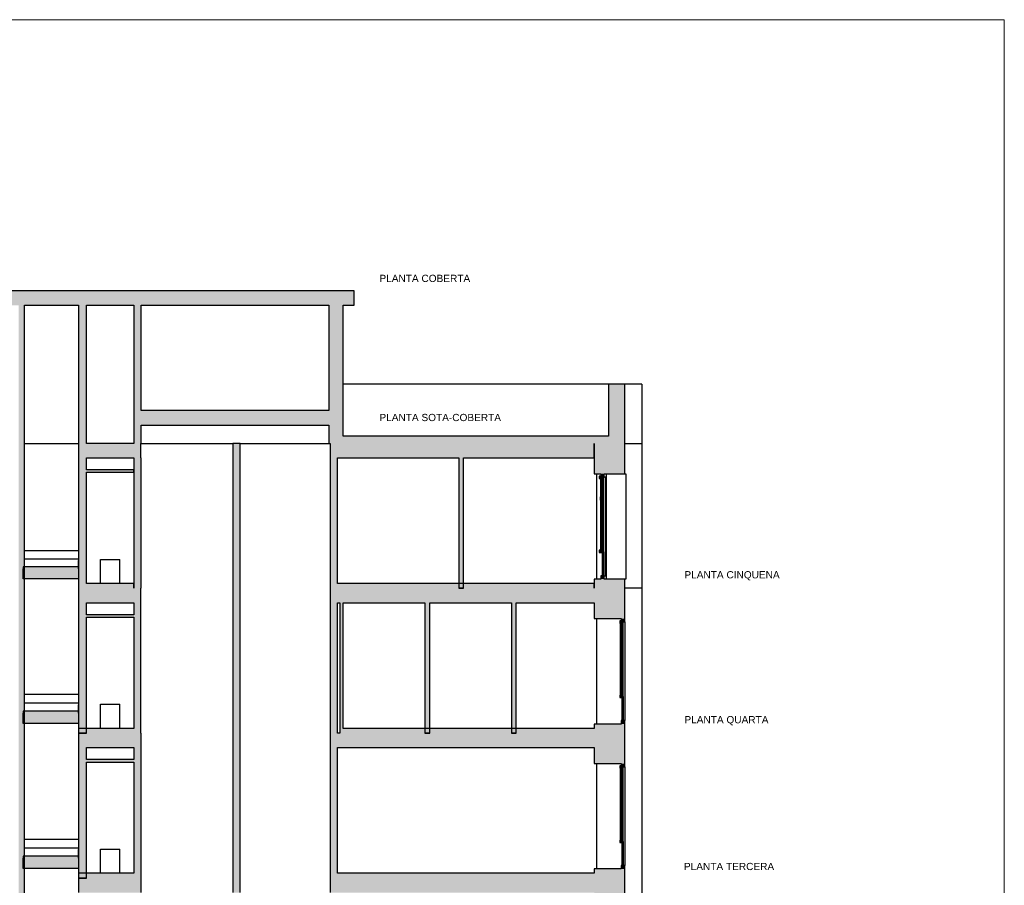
# Model space of a CAD drawing. Header units: metres. Extents: x -1 to 430, y -65 to 31.
# Tile 44 of 69: x 247 to 268, y -43 to -25. Entities that reach past the tile are written whole.
import ezdxf

# ---------------------------------------------------------------- set-up
doc = ezdxf.new("R2010")
doc.units = ezdxf.units.M
doc.linetypes.add('CONTINUA', pattern=[0])
doc.linetypes.add('PUNKT', pattern=[6.35, 0, -6.35])
doc.layers.add('+++++ CÀLCUL SECCIÓ G', color=7, linetype='CONTINUA', lineweight=25)
doc.layers.add('COTES SECCIÓ G', color=7, linetype='CONTINUA', lineweight=25)
doc.styles.add('ARIAL', font='arial.ttf')

# ---------------------------------------------------------------- blocks, each defined once
blk = doc.blocks.new('COMPLEX_ELEVATIONDIM_1')
at = {"layer": 'COTES SECCIÓ G', "linetype": 'CONTINUA', "lineweight": 35, "transparency": 33554687}
for points in [[(244.181, -33.59), (243.971, -33.59), (244.076, -33.74)], [(244.155, -36.5), (243.945, -36.5), (244.05, -36.65)], [(244.199, -39.51), (243.989, -39.51), (244.094, -39.66)], [(244.155, -42.52), (243.945, -42.52), (244.05, -42.67)], [(244.205, -45.53), (243.995, -45.53), (244.1, -45.68)], [(244.346, -48.54), (244.136, -48.54), (244.241, -48.69)], [(244.262, -51.44), (244.052, -51.44), (244.157, -51.59)], [(259.683, -54.12), (259.473, -54.12), (259.578, -54.27)], [(244.262, -54.79), (244.052, -54.79), (244.157, -54.94)], [(244.19, -58.16), (243.98, -58.16), (244.085, -58.31)], [(244.332, -61.09), (244.122, -61.09), (244.227, -61.24)]]:
    blk.add_hatch(color=2, dxfattribs=at).paths.add_polyline_path(points)
at = {"layer": 'COTES SECCIÓ G', "color": 2, "linetype": 'CONTINUA', "lineweight": 35, "transparency": 33554687}
for p, q in [((244.181, -33.59), (243.971, -33.59)), ((243.971, -33.59), (244.076, -33.74)), ((244.076, -33.74), (244.181, -33.59)), ((244.076, -33.74), (244.076, -33.74)), ((244.076, -33.74), (244.076, -33.74)), ((244.076, -33.74), (244.076, -33.74)), ((244.076, -33.74), (244.076, -33.74)), ((244.155, -36.5), (243.945, -36.5)), ((243.945, -36.5), (244.05, -36.65)), ((244.05, -36.65), (244.155, -36.5)), ((244.05, -36.65), (244.05, -36.65)), ((244.05, -36.65), (244.05, -36.65)), ((244.05, -36.65), (244.05, -36.65)), ((244.05, -36.65), (244.05, -36.65)), ((244.199, -39.51), (243.989, -39.51)), ((243.989, -39.51), (244.094, -39.66)), ((244.094, -39.66), (244.199, -39.51)), ((244.094, -39.66), (244.094, -39.66)), ((244.094, -39.66), (244.094, -39.66)), ((244.094, -39.66), (244.094, -39.66)), ((244.094, -39.66), (244.094, -39.66)), ((244.155, -42.52), (243.945, -42.52)), ((243.945, -42.52), (244.05, -42.67)), ((244.05, -42.67), (244.155, -42.52)), ((244.05, -42.67), (244.05, -42.67)), ((244.05, -42.67), (244.05, -42.67)), ((244.05, -42.67), (244.05, -42.67)), ((244.05, -42.67), (244.05, -42.67)), ((244.205, -45.53), (243.995, -45.53)), ((243.995, -45.53), (244.1, -45.68)), ((244.1, -45.68), (244.205, -45.53)), ((244.1, -45.68), (244.1, -45.68)), ((244.1, -45.68), (244.1, -45.68)), ((244.1, -45.68), (244.1, -45.68)), ((244.1, -45.68), (244.1, -45.68)), ((244.346, -48.54), (244.136, -48.54)), ((244.136, -48.54), (244.241, -48.69)), ((244.241, -48.69), (244.346, -48.54)), ((244.241, -48.69), (244.241, -48.69)), ((244.241, -48.69), (244.241, -48.69)), ((244.241, -48.69), (244.241, -48.69)), ((244.241, -48.69), (244.241, -48.69)), ((244.262, -51.44), (244.052, -51.44)), ((244.052, -51.44), (244.157, -51.59)), ((244.157, -51.59), (244.262, -51.44)), ((244.157, -51.59), (244.157, -51.59)), ((244.157, -51.59), (244.157, -51.59)), ((244.157, -51.59), (244.157, -51.59)), ((244.157, -51.59), (244.157, -51.59)), ((259.683, -54.12), (259.473, -54.12)), ((259.473, -54.12), (259.578, -54.27)), ((259.578, -54.27), (259.683, -54.12)), ((259.578, -54.27), (259.578, -54.27)), ((259.578, -54.27), (259.578, -54.27)), ((259.578, -54.27), (259.578, -54.27)), ((259.578, -54.27), (259.578, -54.27)), ((244.262, -54.79), (244.052, -54.79)), ((244.052, -54.79), (244.157, -54.94)), ((244.157, -54.94), (244.262, -54.79)), ((244.157, -54.94), (244.157, -54.94)), ((244.157, -54.94), (244.157, -54.94)), ((244.157, -54.94), (244.157, -54.94)), ((244.157, -54.94), (244.157, -54.94)), ((244.19, -58.16), (243.98, -58.16)), ((243.98, -58.16), (244.085, -58.31)), ((244.085, -58.31), (244.19, -58.16)), ((244.085, -58.31), (244.085, -58.31)), ((244.085, -58.31), (244.085, -58.31)), ((244.085, -58.31), (244.085, -58.31)), ((244.085, -58.31), (244.085, -58.31)), ((244.332, -61.09), (244.122, -61.09)), ((244.122, -61.09), (244.227, -61.24)), ((244.227, -61.24), (244.332, -61.09)), ((244.227, -61.24), (244.227, -61.24)), ((244.227, -61.24), (244.227, -61.24)), ((244.227, -61.24), (244.227, -61.24)), ((244.227, -61.24), (244.227, -61.24))]:
    blk.add_line(p, q, dxfattribs=at)
at = {"layer": 'COTES SECCIÓ G', "color": 2, "linetype": 'PUNKT', "lineweight": 35, "transparency": 33554687}
for p, q in [((244.076, -33.74), (244.043, -33.74)), ((244.05, -36.65), (244.043, -36.65)), ((244.094, -39.66), (244.043, -39.66)), ((244.05, -42.67), (244.043, -42.67)), ((244.1, -45.68), (244.043, -45.68)), ((244.241, -48.69), (244.043, -48.69)), ((244.157, -51.59), (244.043, -51.59)), ((244.157, -54.94), (244.043, -54.94)), ((244.085, -58.31), (244.043, -58.31)), ((244.227, -61.24), (244.043, -61.24))]:
    blk.add_line(p, q, dxfattribs=at)
blk.add_lwpolyline([(259.578, -54.27), (258.725, -54.27), (258.725, -54.27), (258.578, -54.27)], dxfattribs=at)
at = {"layer": 'COTES SECCIÓ G', "color": 2, "linetype": 'CONTINUA', "lineweight": 35, "transparency": 33554687, "char_height": 0.2, "attachment_point": 7, "style": 'ARIAL'}
for s, insert, width in [('\\W0.98;+21.20', (243.651, -33.49), 0.95993), ('\\W0.98;+18.29', (243.625, -36.4), 0.95993), ('\\W0.98;+15.28', (243.669, -39.41), 0.95993), ('\\W0.98;+12.27', (243.625, -42.42), 0.95993), ('\\W1.00;+9.26', (243.753, -45.43), 0.80625), ('\\W1.00;+6.25', (243.893, -48.44), 0.80625), ('\\W1.00;+3.35', (243.809, -51.34), 0.80625), ('\\W1.00;+0.67', (259.231, -54.02), 0.80625), ('\\W1.00;±0.00', (243.815, -54.69), 0.7965), ('\\W0.99;-3.37', (243.773, -58.06), 0.73608), ('\\W0.99;-6.30', (243.915, -60.99), 0.73608)]:
    blk.add_mtext(s, dxfattribs=dict(at, insert=insert, width=width))

msp = doc.modelspace()

# ---------------------------------------------------------------- hatches: boundary and pattern name
at = {"layer": '+++++ CÀLCUL SECCIÓ G', "linetype": 'CONTINUA', "lineweight": 25, "true_color": 0xababab, "transparency": 33554687}
for points in [[(254.276, -30.57), (239.906, -30.57), (239.906, -30.87), (254.276, -30.87)], [(248.545, -34.04), (249.843, -34.04), (249.843, -33.74), (248.545, -33.74)], [(251.755, -33.74), (251.755, -34.04), (251.905, -34.04), (251.905, -33.74)], [(259.263, -33.74), (253.775, -33.74), (253.775, -34.04), (259.263, -34.04)], [(248.545, -36.557), (248.545, -36.348), (247.395, -36.348), (247.395, -36.557)], [(248.545, -37.05), (249.843, -37.05), (249.843, -36.75), (248.545, -36.75)], [(251.755, -36.75), (251.755, -37.05), (251.905, -37.05), (251.905, -36.75)], [(259.263, -36.75), (253.775, -36.75), (253.775, -37.05), (259.263, -37.05)], [(248.545, -39.557), (248.545, -39.346), (247.395, -39.346), (247.395, -39.558)], [(248.545, -40.06), (249.845, -40.06), (249.845, -39.76), (248.545, -39.76)], [(251.755, -39.76), (251.755, -40.06), (251.905, -40.06), (251.905, -39.76)], [(259.263, -39.76), (253.775, -39.76), (253.775, -40.06), (259.263, -40.06)], [(248.544, -42.568), (248.544, -42.356), (247.394, -42.356), (247.394, -42.568)], [(248.549, -42.77), (248.549, -43.07), (249.845, -43.07), (249.845, -42.77)], [(251.905, -42.77), (251.755, -42.77), (251.755, -43.07), (251.905, -43.07)], [(259.263, -42.77), (253.775, -42.77), (253.775, -43.07), (259.263, -43.07)]]:
    msp.add_hatch(color=253, dxfattribs=at).paths.add_polyline_path(points)
at = {"layer": '+++++ CÀLCUL SECCIÓ G', "linetype": 'CONTINUA', "lineweight": 18, "transparency": 33554687}
h = msp.add_hatch(dxfattribs=at)
h.set_pattern_fill('TRAMA', color=40, scale=0.0525, angle=90, style=0, pattern_type=2)
h.set_pattern_definition([(90, (-0.105, 0.105), (-0.0525, 0.0525), [0.0525, -0.0525]), (180, (-0.105, 0.105), (-0.0525, -0.0525), [0.0525, -0.0525])])
h.paths.add_polyline_path([(247.375, -30.87), (247.305, -30.87), (247.305, -55.01), (247.375, -55.01)], flags=0)
msp.add_hatch(color=40, dxfattribs=at).paths.add_polyline_path([(247.425, -30.87), (247.375, -30.87), (247.375, -55.01), (247.425, -55.01)])
at = {"layer": '+++++ CÀLCUL SECCIÓ G', "linetype": 'CONTINUA', "lineweight": 25, "true_color": 0xa0a0a0, "transparency": 33554687}
for points in [[(248.715, -30.87), (248.545, -30.87), (248.545, -33.74), (248.715, -33.74)], [(249.845, -30.87), (249.695, -30.87), (249.695, -33.74), (249.845, -33.74)], [(253.745, -30.87), (253.745, -33.74), (254.045, -33.74), (254.045, -30.87)], [(259.896, -32.51), (259.559, -32.51), (259.559, -33.74), (259.896, -33.74)], [(253.745, -33.06), (249.845, -33.06), (249.845, -33.36), (253.745, -33.36)], [(259.896, -34.37), (259.896, -33.74), (259.263, -33.74), (259.263, -34.37)], [(248.715, -34.04), (248.545, -34.04), (248.545, -36.75), (248.715, -36.75)], [(249.845, -34.04), (249.695, -34.04), (249.695, -36.75), (249.845, -36.75)], [(251.905, -34.04), (251.755, -34.04), (251.755, -36.75), (251.905, -36.75)], [(253.925, -34.04), (253.775, -34.04), (253.775, -36.75), (253.925, -36.75)], [(259.263, -36.75), (259.896, -36.75), (259.896, -36.56), (259.263, -36.56)], [(259.896, -37.38), (259.896, -36.75), (259.263, -36.75), (259.263, -37.38)], [(248.715, -37.05), (248.545, -37.05), (248.545, -39.76), (248.715, -39.76)], [(249.843, -37.05), (249.693, -37.05), (249.693, -39.76), (249.843, -39.76)], [(251.905, -37.05), (251.755, -37.05), (251.755, -39.76), (251.905, -39.76)], [(253.925, -37.05), (253.775, -37.05), (253.775, -39.76), (253.925, -39.76)], [(254.045, -37.05), (253.975, -37.05), (253.975, -39.76), (254.045, -39.76)], [(259.263, -39.76), (259.896, -39.76), (259.896, -39.57), (259.263, -39.57)], [(259.896, -40.39), (259.896, -39.76), (259.263, -39.76), (259.263, -40.39)], [(248.715, -40.06), (248.545, -40.06), (248.545, -42.77), (248.715, -42.77)], [(249.845, -40.06), (249.695, -40.06), (249.695, -42.77), (249.845, -42.77)], [(251.905, -40.06), (251.755, -40.06), (251.755, -42.77), (251.905, -42.77)], [(253.925, -40.06), (253.775, -40.06), (253.775, -42.77), (253.925, -42.77)], [(259.263, -42.77), (259.896, -42.77), (259.896, -42.58), (259.263, -42.58)], [(259.896, -43.4), (259.896, -42.77), (259.263, -42.77), (259.263, -43.4)]]:
    msp.add_hatch(color=253, dxfattribs=at).paths.add_polyline_path(points)
at = {"layer": '+++++ CÀLCUL SECCIÓ G', "linetype": 'CONTINUA', "lineweight": 25, "transparency": 33554687}
for color, points in [(32, [(259.559, -33.59), (254.045, -33.59), (254.045, -33.74), (259.559, -33.74)]), (34, [(249.693, -34.29), (248.715, -34.29), (248.715, -34.34), (249.693, -34.34)]), (32, [(247.395, -36.308), (247.395, -36.348), (248.545, -36.348), (248.545, -36.308)]), (32, [(249.693, -36.65), (248.715, -36.65), (248.715, -36.75), (249.693, -36.75)]), (32, [(259.263, -36.65), (253.925, -36.65), (253.925, -36.75), (259.263, -36.75)]), (34, [(249.693, -37.3), (248.715, -37.3), (248.715, -37.35), (249.693, -37.35)]), (32, [(247.395, -39.306), (247.395, -39.346), (248.545, -39.346), (248.545, -39.306)]), (32, [(249.693, -39.66), (248.545, -39.66), (248.545, -39.76), (249.693, -39.76)]), (32, [(259.263, -39.66), (254.045, -39.66), (254.045, -39.76), (259.263, -39.76)]), (34, [(248.715, -40.31), (248.715, -40.36), (249.695, -40.36), (249.695, -40.31)]), (32, [(247.394, -42.316), (247.394, -42.356), (248.544, -42.356), (248.544, -42.316)]), (32, [(248.545, -42.67), (248.545, -42.77), (249.695, -42.77), (249.695, -42.67)]), (32, [(259.263, -42.67), (253.925, -42.67), (253.925, -42.77), (259.263, -42.77)])]:
    msp.add_hatch(color=color, dxfattribs=at).paths.add_polyline_path(points)
at = {"layer": '+++++ CÀLCUL SECCIÓ G', "linetype": 'CONTINUA', "lineweight": 18, "true_color": 0x006e00, "transparency": 33554687}
for points in [[(256.548, -34.04), (256.448, -34.04), (256.448, -36.75), (256.548, -36.75)], [(255.845, -37.05), (255.745, -37.05), (255.745, -39.76), (255.845, -39.76)], [(257.642, -37.05), (257.542, -37.05), (257.542, -39.76), (257.642, -39.76)]]:
    msp.add_hatch(color=96, dxfattribs=at).paths.add_polyline_path(points)
at = {"layer": '+++++ CÀLCUL SECCIÓ G', "linetype": 'CONTINUA', "lineweight": 25, "true_color": 0x656565, "transparency": 33554687}
for points in [[(259.416, -34.47), (259.416, -34.42), (259.365, -34.42), (259.365, -34.47)], [(259.467, -34.44), (259.467, -34.37), (259.396, -34.37), (259.396, -34.44)], [(259.416, -36.009), (259.416, -35.959), (259.365, -35.959), (259.365, -36.009)], [(259.467, -36.56), (259.467, -36.49), (259.396, -36.49), (259.396, -36.56)], [(259.845, -37.48), (259.845, -37.43), (259.794, -37.43), (259.794, -37.48)], [(259.896, -37.45), (259.896, -37.38), (259.824, -37.38), (259.824, -37.45)], [(259.845, -39.019), (259.845, -38.969), (259.794, -38.969), (259.794, -39.019)], [(259.896, -39.57), (259.896, -39.5), (259.824, -39.5), (259.824, -39.57)], [(259.845, -40.49), (259.845, -40.44), (259.794, -40.44), (259.794, -40.49)], [(259.896, -40.46), (259.896, -40.39), (259.824, -40.39), (259.824, -40.46)], [(259.845, -42.029), (259.845, -41.979), (259.794, -41.979), (259.794, -42.029)], [(259.896, -42.58), (259.896, -42.51), (259.824, -42.51), (259.824, -42.58)]]:
    msp.add_hatch(color=251, dxfattribs=at).paths.add_polyline_path(points)

# ---------------------------------------------------------------- linework, layer by layer
at = {"layer": '+++++ CÀLCUL SECCIÓ G', "color": 52, "linetype": 'CONTINUA', "lineweight": 13, "transparency": 33554687}
for p, q in [((267.781, -24.94), (215.401, -24.94)), ((215.401, -24.94), (267.781, -24.94)), ((267.781, -24.94), (267.781, -64.94)), ((267.781, -24.94), (267.781, -64.94))]:
    msp.add_line(p, q, dxfattribs=at)
at = {"layer": '+++++ CÀLCUL SECCIÓ G', "color": 7, "linetype": 'CONTINUA', "lineweight": 25, "transparency": 33554687}
for p, q in [((254.276, -30.57), (239.906, -30.57)), ((254.276, -30.87), (254.276, -30.57)), ((247.425, -48.594), (247.425, -30.87)), ((247.425, -30.87), (248.545, -30.87)), ((248.545, -30.87), (248.545, -33.74)), ((248.715, -33.74), (248.715, -30.87)), ((248.715, -30.87), (249.695, -30.87)), ((249.695, -30.87), (249.695, -33.74)), ((249.845, -33.06), (249.845, -30.87)), ((249.845, -30.87), (253.745, -30.87)), ((253.745, -30.87), (253.745, -33.06)), ((254.045, -33.59), (254.045, -30.87)), ((254.045, -30.87), (254.276, -30.87)), ((259.559, -32.51), (254.045, -32.51)), ((259.559, -32.51), (259.559, -33.59)), ((259.896, -32.51), (259.559, -32.51)), ((259.896, -33.74), (259.896, -32.51)), ((260.247, -32.51), (259.896, -32.51)), ((260.247, -32.51), (260.247, -33.74)), ((253.745, -33.06), (249.845, -33.06)), ((249.845, -33.36), (253.745, -33.36)), ((249.845, -33.74), (249.845, -33.36)), ((253.745, -33.36), (253.745, -33.74)), ((247.425, -33.74), (248.545, -33.74)), ((248.545, -33.74), (248.545, -34.04)), ((249.695, -33.74), (248.715, -33.74)), ((249.843, -34.04), (249.843, -33.74)), ((249.843, -33.74), (249.845, -33.74)), ((249.845, -33.74), (251.755, -33.74)), ((251.755, -33.74), (251.755, -34.04)), ((251.905, -33.74), (251.755, -33.74)), ((251.905, -34.04), (251.905, -33.74)), ((251.905, -33.74), (253.745, -33.74)), ((253.745, -33.74), (253.775, -33.74)), ((253.775, -33.74), (253.775, -34.04)), ((259.559, -33.59), (254.045, -33.59)), ((259.263, -34.04), (259.263, -33.74)), ((259.263, -33.74), (259.263, -34.37)), ((259.896, -34.37), (259.896, -33.74)), ((259.896, -33.74), (260.247, -33.74)), ((260.247, -33.74), (260.247, -36.75)), ((248.545, -34.04), (248.545, -36.75)), ((248.715, -34.04), (249.695, -34.04)), ((248.715, -34.29), (248.715, -34.04)), ((249.695, -34.04), (249.695, -36.75)), ((249.845, -34.04), (249.843, -34.04)), ((249.845, -36.75), (249.845, -34.04)), ((251.755, -34.04), (251.755, -36.75)), ((251.905, -36.75), (251.905, -34.04)), ((253.775, -34.04), (253.775, -36.75)), ((253.925, -34.04), (256.448, -34.04)), ((253.925, -36.65), (253.925, -34.04)), ((256.448, -34.04), (256.448, -36.75)), ((256.548, -34.04), (259.263, -34.04)), ((256.548, -36.75), (256.548, -34.04)), ((249.693, -34.29), (248.715, -34.29)), ((248.715, -34.34), (249.693, -34.34)), ((248.715, -36.65), (248.715, -34.34)), ((249.693, -34.34), (249.693, -34.29)), ((259.263, -34.37), (259.396, -34.37)), ((259.313, -36.56), (259.313, -34.37)), ((259.365, -34.42), (259.365, -34.47)), ((259.396, -34.42), (259.365, -34.42)), ((259.365, -34.47), (259.416, -34.47)), ((259.39, -34.47), (259.39, -35.959)), ((259.39, -34.922), (259.415, -34.47)), ((259.39, -34.47), (259.39, -35.959)), ((259.396, -34.37), (259.396, -34.42)), ((259.415, -35.959), (259.415, -34.47)), ((259.416, -34.47), (259.416, -34.44)), ((259.416, -34.44), (259.467, -34.44)), ((259.439, -34.47), (259.416, -34.47)), ((259.439, -35.959), (259.439, -34.47)), ((259.445, -34.44), (259.445, -35.99)), ((259.467, -34.37), (259.896, -34.37)), ((259.467, -34.44), (259.467, -34.37)), ((259.494, -34.44), (259.467, -34.44)), ((259.494, -36.49), (259.494, -34.44)), ((259.508, -34.37), (259.508, -36.56)), ((259.896, -34.37), (259.92, -34.37)), ((259.92, -34.37), (259.92, -36.56)), ((247.425, -35.965), (248.545, -35.965)), ((248.545, -35.965), (248.545, -36.005)), ((248.545, -35.965), (248.545, -35.965)), ((259.365, -35.959), (259.365, -36.009)), ((259.416, -35.959), (259.365, -35.959)), ((259.416, -36.009), (259.416, -35.959)), ((259.416, -35.959), (259.439, -35.959)), ((259.431, -35.99), (259.431, -36.49)), ((259.46, -35.99), (259.431, -35.99)), ((259.46, -36.49), (259.46, -35.99)), ((247.425, -36.136), (248.545, -36.136)), ((248.545, -36.005), (248.545, -36.136)), ((248.545, -36.136), (248.545, -36.176)), ((248.545, -36.136), (248.545, -36.136)), ((248.545, -36.308), (248.545, -36.176)), ((248.545, -36.205), (248.545, -36.205)), ((248.545, -36.205), (248.545, -36.557)), ((249.005, -36.65), (249.005, -36.15)), ((249.005, -36.15), (249.405, -36.15)), ((249.405, -36.65), (249.405, -36.15)), ((259.365, -36.009), (259.416, -36.009)), ((259.431, -36.009), (259.416, -36.009)), ((259.426, -36.009), (259.426, -36.49)), ((247.395, -36.308), (247.395, -36.348)), ((248.545, -36.308), (247.395, -36.308)), ((247.395, -36.557), (247.395, -36.348)), ((248.545, -36.348), (248.545, -36.308)), ((248.545, -36.308), (248.545, -36.308)), ((248.545, -36.348), (248.545, -36.557)), ((248.545, -36.557), (247.395, -36.557)), ((259.263, -36.56), (259.263, -36.75)), ((259.396, -36.56), (259.263, -36.56)), ((259.396, -36.49), (259.396, -36.56)), ((259.431, -36.49), (259.396, -36.49)), ((259.467, -36.49), (259.431, -36.49)), ((259.467, -36.56), (259.467, -36.49)), ((259.467, -36.49), (259.494, -36.49)), ((259.896, -36.56), (259.467, -36.56)), ((259.896, -36.75), (259.896, -36.56)), ((259.92, -36.56), (259.896, -36.56)), ((248.545, -36.75), (248.545, -37.05)), ((249.693, -36.65), (248.715, -36.65)), ((249.693, -36.75), (249.693, -36.65)), ((249.695, -36.75), (249.693, -36.75)), ((249.843, -37.05), (249.843, -36.75)), ((249.843, -36.75), (249.845, -36.75)), ((251.755, -36.75), (251.755, -37.05)), ((251.905, -37.05), (251.905, -36.75)), ((253.775, -36.75), (253.775, -37.05)), ((259.263, -36.65), (253.925, -36.65)), ((256.548, -36.75), (256.448, -36.75)), ((256.448, -36.75), (256.548, -36.75)), ((256.448, -36.75), (256.548, -36.75)), ((259.263, -36.75), (259.263, -36.65)), ((259.896, -37.38), (259.896, -36.75)), ((260.247, -36.75), (259.896, -36.75)), ((260.247, -36.75), (260.247, -39.76)), ((248.545, -37.05), (248.545, -39.76)), ((248.715, -37.05), (249.693, -37.05)), ((248.715, -37.3), (248.715, -37.05)), ((249.693, -37.05), (249.693, -37.3)), ((249.843, -39.76), (249.843, -37.05)), ((251.755, -37.05), (251.755, -39.76)), ((251.905, -39.76), (251.905, -37.05)), ((253.775, -37.05), (253.775, -39.76)), ((253.925, -37.05), (253.975, -37.05)), ((253.925, -39.76), (253.925, -37.05)), ((253.975, -37.05), (253.975, -39.76)), ((254.045, -37.05), (255.745, -37.05)), ((254.045, -39.66), (254.045, -37.05)), ((255.745, -37.05), (255.745, -39.76)), ((255.845, -37.05), (257.542, -37.05)), ((255.845, -39.76), (255.845, -37.05)), ((257.542, -37.05), (257.542, -39.76)), ((257.642, -37.05), (259.263, -37.05)), ((257.642, -39.76), (257.642, -37.05)), ((259.263, -37.05), (259.263, -37.38)), ((249.693, -37.3), (248.715, -37.3)), ((248.715, -37.35), (249.693, -37.35)), ((248.715, -39.76), (248.715, -37.35)), ((249.693, -37.35), (249.693, -39.66)), ((259.263, -37.38), (259.824, -37.38)), ((259.313, -39.57), (259.313, -37.38)), ((259.794, -37.43), (259.794, -37.48)), ((259.824, -37.43), (259.794, -37.43)), ((259.824, -37.38), (259.824, -37.43)), ((259.896, -37.45), (259.896, -37.38)), ((259.794, -37.48), (259.819, -37.48)), ((259.801, -37.48), (259.801, -38.969)), ((259.819, -37.603), (259.826, -37.48)), ((259.819, -37.48), (259.819, -38.969)), ((259.819, -37.48), (259.845, -37.48)), ((259.826, -38.969), (259.826, -37.48)), ((259.845, -37.48), (259.845, -37.45)), ((259.845, -37.45), (259.896, -37.45)), ((259.85, -37.48), (259.845, -37.48)), ((259.85, -38.969), (259.85, -37.48)), ((259.856, -37.45), (259.856, -39.019)), ((259.905, -37.45), (259.896, -37.45)), ((259.905, -39.5), (259.905, -37.45)), ((247.425, -38.952), (248.545, -38.952)), ((248.545, -38.952), (248.545, -38.992)), ((248.545, -38.952), (248.545, -38.952)), ((248.545, -38.992), (248.545, -39.129)), ((259.794, -38.969), (259.794, -39.019)), ((259.845, -38.969), (259.794, -38.969)), ((259.794, -39.019), (259.845, -39.019)), ((259.837, -39.019), (259.837, -39.5)), ((259.845, -39.019), (259.845, -38.969)), ((259.845, -38.969), (259.85, -38.969)), ((259.85, -39.019), (259.845, -39.019)), ((259.856, -39.019), (259.85, -39.019)), ((259.86, -39), (259.86, -39.5)), ((259.871, -39), (259.86, -39)), ((259.871, -39.5), (259.871, -39)), ((247.425, -39.129), (248.545, -39.129)), ((248.545, -39.129), (248.545, -39.169)), ((248.545, -39.129), (248.545, -39.129)), ((248.545, -39.306), (248.545, -39.169)), ((248.545, -39.192), (248.545, -39.192)), ((248.545, -39.192), (248.545, -39.557)), ((249.005, -39.66), (249.005, -39.16)), ((249.005, -39.16), (249.405, -39.16)), ((249.405, -39.66), (249.405, -39.16)), ((247.395, -39.306), (247.395, -39.346)), ((248.545, -39.306), (247.395, -39.306)), ((247.395, -39.558), (247.395, -39.346)), ((248.545, -39.346), (248.545, -39.306)), ((248.545, -39.306), (248.545, -39.306)), ((248.545, -39.346), (248.545, -39.557)), ((248.545, -39.557), (247.395, -39.558)), ((248.545, -39.66), (248.545, -39.76)), ((249.693, -39.66), (248.545, -39.66)), ((259.263, -39.66), (254.045, -39.66)), ((259.263, -39.57), (259.263, -39.66)), ((259.824, -39.57), (259.263, -39.57)), ((259.824, -39.5), (259.824, -39.57)), ((259.896, -39.5), (259.824, -39.5)), ((259.896, -39.57), (259.896, -39.5)), ((259.896, -39.5), (259.905, -39.5)), ((259.896, -39.76), (259.896, -39.57)), ((248.545, -39.76), (248.545, -40.06)), ((248.715, -39.76), (248.545, -39.76)), ((248.545, -39.76), (248.715, -39.76)), ((248.545, -39.76), (248.715, -39.76)), ((249.845, -39.76), (249.843, -39.76)), ((249.845, -40.06), (249.845, -39.76)), ((251.755, -39.76), (251.755, -40.06)), ((251.905, -40.06), (251.905, -39.76)), ((253.775, -39.76), (253.775, -40.06)), ((253.975, -39.76), (253.925, -39.76)), ((255.845, -39.76), (255.745, -39.76)), ((255.745, -39.76), (255.845, -39.76)), ((255.745, -39.76), (255.845, -39.76)), ((257.642, -39.76), (257.542, -39.76)), ((257.542, -39.76), (257.642, -39.76)), ((257.542, -39.76), (257.642, -39.76)), ((259.896, -40.39), (259.896, -39.76)), ((260.247, -39.76), (260.247, -42.77)), ((248.545, -40.06), (248.545, -42.77)), ((248.715, -40.06), (249.695, -40.06)), ((248.715, -40.31), (248.715, -40.06)), ((249.695, -40.06), (249.695, -40.31)), ((249.845, -42.77), (249.845, -40.06)), ((251.755, -40.06), (251.755, -42.77)), ((251.905, -42.77), (251.905, -40.06)), ((253.775, -40.06), (253.775, -42.77)), ((253.925, -40.06), (259.263, -40.06)), ((253.925, -42.67), (253.925, -40.06)), ((259.263, -40.06), (259.263, -40.39)), ((249.695, -40.31), (248.715, -40.31)), ((248.715, -40.36), (249.695, -40.36)), ((248.715, -42.77), (248.715, -40.36)), ((249.695, -40.36), (249.695, -42.67)), ((259.263, -40.39), (259.824, -40.39)), ((259.313, -42.58), (259.313, -40.39)), ((259.794, -40.44), (259.794, -40.49)), ((259.824, -40.44), (259.794, -40.44)), ((259.794, -40.49), (259.845, -40.49)), ((259.801, -40.49), (259.801, -41.979)), ((259.819, -40.49), (259.819, -41.979)), ((259.819, -40.613), (259.826, -40.49)), ((259.824, -40.39), (259.824, -40.44)), ((259.826, -41.979), (259.826, -40.49)), ((259.845, -40.49), (259.845, -40.46)), ((259.845, -40.46), (259.896, -40.46)), ((259.85, -40.49), (259.845, -40.49)), ((259.85, -41.979), (259.85, -40.49)), ((259.856, -40.46), (259.856, -42.029)), ((259.896, -40.46), (259.896, -40.39)), ((259.905, -40.46), (259.896, -40.46)), ((259.905, -42.51), (259.905, -40.46)), ((247.425, -41.962), (248.544, -41.962)), ((247.425, -42.139), (248.544, -42.139)), ((248.544, -41.962), (248.544, -42.002)), ((248.544, -41.962), (248.544, -42.002)), ((248.544, -41.962), (248.544, -41.962)), ((248.544, -42.002), (248.544, -42.139)), ((248.544, -42.002), (248.544, -42.202)), ((248.544, -42.139), (248.544, -42.179)), ((248.544, -42.139), (248.544, -42.139)), ((259.794, -41.979), (259.794, -42.029)), ((259.845, -41.979), (259.794, -41.979)), ((259.794, -42.029), (259.845, -42.029)), ((259.837, -42.029), (259.837, -42.51)), ((259.845, -42.029), (259.845, -41.979)), ((259.845, -41.979), (259.85, -41.979)), ((259.85, -42.029), (259.845, -42.029)), ((259.856, -42.029), (259.85, -42.029)), ((259.86, -42.01), (259.86, -42.51)), ((259.871, -42.01), (259.86, -42.01)), ((259.871, -42.51), (259.871, -42.01)), ((247.394, -42.316), (247.394, -42.356)), ((248.544, -42.316), (247.394, -42.316)), ((248.544, -42.316), (248.544, -42.179)), ((248.544, -42.202), (248.544, -42.202)), ((248.544, -42.202), (248.544, -42.568)), ((248.544, -42.356), (248.544, -42.316)), ((248.544, -42.316), (248.544, -42.316)), ((249.005, -42.67), (249.005, -42.17)), ((249.005, -42.17), (249.405, -42.17)), ((249.405, -42.67), (249.405, -42.17)), ((247.394, -42.568), (247.394, -42.356)), ((248.544, -42.356), (248.544, -42.568)), ((259.824, -42.51), (259.824, -42.58)), ((259.86, -42.51), (259.824, -42.51)), ((259.896, -42.51), (259.86, -42.51)), ((259.896, -42.58), (259.896, -42.51)), ((259.896, -42.51), (259.905, -42.51)), ((248.544, -42.568), (247.394, -42.568)), ((248.545, -42.67), (248.545, -42.77)), ((249.695, -42.67), (248.545, -42.67)), ((259.263, -42.67), (253.925, -42.67)), ((259.263, -42.58), (259.263, -42.67)), ((259.824, -42.58), (259.263, -42.58)), ((259.896, -42.77), (259.896, -42.58)), ((248.545, -42.77), (248.715, -42.77)), ((248.545, -42.77), (248.715, -42.77)), ((248.549, -42.77), (248.549, -43.07)), ((248.715, -42.77), (248.549, -42.77)), ((249.845, -43.07), (249.845, -42.77)), ((251.755, -42.77), (251.755, -43.07)), ((251.905, -43.07), (251.905, -42.77)), ((253.775, -42.77), (253.775, -43.07)), ((259.896, -43.4), (259.896, -42.77)), ((260.247, -42.77), (260.247, -45.78))]:
    msp.add_line(p, q, dxfattribs=at)

# ---------------------------------------------------------------- block references
at = {"layer": 'COTES SECCIÓ G', "color": 2, "linetype": 'CONTINUA', "lineweight": 35, "transparency": 33554687}
msp.add_blockref('COMPLEX_ELEVATIONDIM_1', (0, 0), dxfattribs=at)

# ---------------------------------------------------------------- texts
at = {"layer": '+++++ CÀLCUL SECCIÓ G', "color": 7, "linetype": 'CONTINUA', "lineweight": 25, "transparency": 33554687, "char_height": 0.15, "attachment_point": 7, "style": 'ARIAL'}
for s, insert, width in [('\\W1.00;PLANTA COBERTA', (254.798, -30.39), 1.96506), ('\\W1.00;PLANTA SOTA-COBERTA', (254.798, -33.28), 2.60503), ('\\W1.00;PLANTA CINQUENA', (261.135, -36.586), 2.06012), ('\\W1.00;PLANTA QUARTA', (261.135, -39.596), 1.82505), ('\\W1.00;PLANTA TERCERA', (261.125, -42.606), 1.95512)]:
    msp.add_mtext(s, dxfattribs=dict(at, insert=insert, width=width))

doc.saveas('drawing.dxf')
